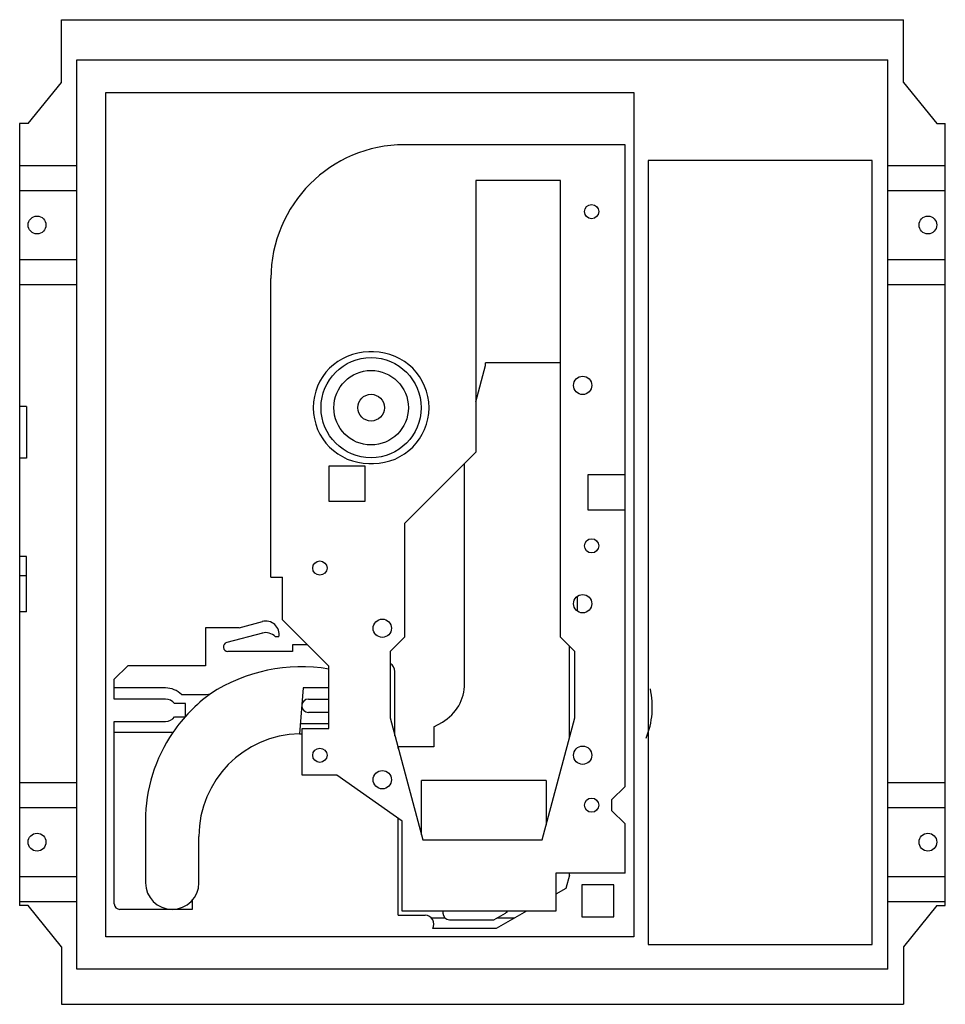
# Model space of a CAD drawing. Header units: millimetres. Extents: x 29 to 236, y 74 to 295.
import ezdxf

# ---------------------------------------------------------------- set-up
doc = ezdxf.new("R2010")
doc.units = ezdxf.units.MM
doc.header["$LTSCALE"] = 24.110367
doc.layers.add('00_COMPONENTS_1', color=7, linetype='CONTINUOUS')

msp = doc.modelspace()

# ---------------------------------------------------------------- linework, layer by layer
at = {"layer": '00_COMPONENTS_1', "color": 7, "linetype": 'Continuous'}
for p, q in [((38.07, 280.65), (38.07, 294.74)), ((38.07, 294.74), (227.07, 294.74)), ((227.07, 280.65), (227.07, 294.74)), ((41.54, 81.64), (41.54, 285.7)), ((41.54, 285.7), (223.6, 285.7)), ((223.6, 81.64), (223.6, 285.7)), ((30.57, 271.42), (38.07, 280.65)), ((227.07, 280.65), (234.57, 271.42)), ((48.04, 88.94), (48.04, 278.39)), ((48.04, 278.39), (166.57, 278.39)), ((166.57, 278.39), (166.57, 88.94)), ((28.67, 271.42), (28.67, 95.93)), ((30.57, 271.42), (28.67, 271.42)), ((234.57, 271.42), (236.47, 271.42)), ((236.47, 95.93), (236.47, 271.42)), ((164.57, 266.67), (115.07, 266.67)), ((164.57, 122.67), (164.57, 266.67)), ((169.76, 263.17), (169.76, 87.17)), ((220.07, 263.17), (169.76, 263.17)), ((220.07, 87.17), (220.07, 263.17)), ((28.67, 262.02), (41.54, 262.02)), ((223.6, 262.02), (236.47, 262.02)), ((131.07, 258.67), (131.07, 197.67)), ((150.07, 258.67), (131.07, 258.67)), ((150.07, 156.17), (150.07, 258.67)), ((28.67, 256.42), (41.54, 256.42)), ((223.6, 256.42), (236.47, 256.42)), ((28.67, 240.92), (41.54, 240.92)), ((223.6, 240.92), (236.47, 240.92)), ((85.07, 169.67), (85.07, 236.67)), ((28.67, 235.32), (41.54, 235.32)), ((223.6, 235.32), (236.47, 235.32)), ((108.07, 220.17), (107.07, 220.17)), ((131.07, 208.95), (133.27, 217.16)), ((133.27, 217.16), (133.27, 217.76)), ((150.07, 217.76), (133.27, 217.76)), ((30.17, 207.97), (28.67, 207.97)), ((30.17, 207.97), (30.17, 196.37)), ((131.07, 197.67), (115.07, 181.67)), ((30.17, 196.37), (28.67, 196.37)), ((98.13, 186.6), (98.13, 194.6)), ((98.13, 194.6), (106.13, 194.6)), ((106.13, 194.6), (106.13, 186.6)), ((107.07, 195.17), (108.07, 195.17)), ((128.57, 145.77), (128.57, 195.17)), ((156.33, 192.7), (164.57, 192.7)), ((156.33, 184.7), (156.33, 192.7)), ((106.13, 186.6), (98.13, 186.6)), ((164.57, 184.7), (156.33, 184.7)), ((115.07, 181.67), (115.07, 156.17)), ((30.17, 174.27), (28.67, 174.27)), ((30.17, 161.84), (30.17, 174.27)), ((30.17, 169.97), (28.67, 169.97)), ((85.07, 169.67), (87.67, 169.67)), ((87.67, 160.07), (87.67, 169.67)), ((153.84, 165.29), (153.84, 162.05)), ((30.17, 161.84), (28.67, 161.84)), ((77.93, 158.27), (83.15, 159.67)), ((98.07, 149.67), (87.67, 160.07)), ((70.42, 158.27), (70.42, 149.77)), ((77.93, 158.27), (70.42, 158.27)), ((83.15, 157.08), (75.17, 154.94)), ((86.88, 156.27), (86.08, 156.27)), ((115.07, 156.17), (111.82, 152.92)), ((153.32, 152.92), (150.07, 156.17)), ((89.92, 152.98), (75.42, 152.98)), ((89.92, 154.47), (89.92, 152.98)), ((93.27, 154.47), (89.92, 154.47)), ((111.82, 152.92), (111.82, 138.1)), ((152.07, 133.44), (152.07, 154.17)), ((153.32, 138.1), (153.32, 152.92)), ((49.92, 146.77), (52.92, 149.77)), ((70.42, 149.77), (52.92, 149.77)), ((98.07, 135.67), (98.07, 149.67)), ((112.92, 134), (112.92, 148.47)), ((49.92, 142.27), (49.92, 146.77)), ((61.42, 144.77), (49.92, 144.77)), ((92.3, 144.77), (91.5, 134.47)), ((98.07, 144.77), (92.3, 144.77)), ((61.42, 142.27), (49.92, 142.27)), ((65, 143.27), (70.57, 143.27)), ((70.57, 143.27), (71.52, 143.47)), ((93.5, 142.27), (98.07, 142.27)), ((65.92, 141.27), (63.42, 141.27)), ((65.92, 138.43), (65.92, 141.27)), ((98.07, 139.27), (93.5, 139.27)), ((49.92, 96.32), (49.92, 137.27)), ((49.92, 137.27), (61.42, 137.27)), ((63.42, 138.27), (65.79, 138.27)), ((111.82, 138.1), (119.17, 110.67)), ((121.67, 136.01), (123.57, 137.11)), ((145.97, 110.67), (153.32, 138.1)), ((91.68, 136.77), (98.07, 136.77)), ((92.07, 125.17), (92.07, 135.67)), ((92.07, 135.67), (98.07, 135.67)), ((121.67, 136.01), (121.67, 131.56)), ((63.06, 134.77), (49.92, 134.77)), ((91.5, 134.47), (92.07, 134.47)), ((121.67, 131.56), (113.67, 131.56)), ((113.67, 131.2), (113.67, 131.56)), ((99.91, 125.17), (92.07, 125.17)), ((114.57, 114.9), (99.91, 125.17)), ((146.87, 124.02), (118.87, 124.02)), ((118.87, 111.79), (118.87, 124.02)), ((146.87, 124.02), (146.87, 114.03)), ((28.67, 123.52), (41.54, 123.52)), ((164.57, 122.67), (161.57, 119.67)), ((223.6, 123.52), (236.47, 123.52)), ((161.57, 119.67), (161.57, 117.27)), ((28.67, 117.92), (41.54, 117.92)), ((161.57, 117.27), (164.57, 114.27)), ((223.6, 117.92), (236.47, 117.92)), ((56.92, 114.97), (56.92, 101.07)), ((113.67, 93.76), (113.67, 115.53)), ((114.57, 94.67), (114.57, 114.9)), ((164.57, 103.17), (164.57, 114.27)), ((68.92, 101.07), (68.92, 111.47)), ((119.17, 110.67), (145.97, 110.67)), ((28.67, 102.42), (41.54, 102.42)), ((164.57, 103.17), (149.07, 103.17)), ((149.07, 103.17), (149.07, 94.67)), ((152.07, 102.76), (151.27, 99.76)), ((152.07, 102.76), (152.07, 103.17)), ((223.6, 102.42), (236.47, 102.42)), ((151.27, 99.76), (149.07, 98.49)), ((162.07, 100.57), (154.87, 100.57)), ((154.87, 100.57), (154.87, 93.37)), ((162.07, 93.37), (162.07, 100.57)), ((28.67, 96.82), (41.54, 96.82)), ((30.57, 95.93), (28.67, 95.93)), ((38.07, 86.7), (30.57, 95.93)), ((67.42, 95.07), (51.17, 95.07)), ((67.42, 97.1), (67.42, 95.07)), ((223.6, 96.82), (236.47, 96.82)), ((234.57, 95.93), (227.07, 86.7)), ((234.57, 95.93), (236.47, 95.93)), ((113.67, 93.76), (119.67, 93.76)), ((149.07, 94.67), (114.57, 94.67)), ((124.18, 93.13), (121.13, 93.13)), ((123.67, 94.67), (123.67, 94.26)), ((135.15, 92.76), (137.75, 94.26)), ((142.46, 94.67), (135.68, 90.76)), ((139.8, 93.13), (135.8, 93.13)), ((154.87, 93.37), (162.07, 93.37)), ((135.68, 90.76), (121.41, 90.76)), ((125.17, 92.76), (135.15, 92.76)), ((166.57, 88.94), (48.04, 88.94)), ((38.07, 86.7), (38.07, 73.77)), ((169.76, 87.17), (220.07, 87.17)), ((227.07, 86.7), (227.07, 73.77)), ((223.6, 81.64), (41.54, 81.64)), ((38.07, 73.77), (227.07, 73.77))]:
    msp.add_line(p, q, dxfattribs=at)
for centre, radius in [((157.07, 251.67), 1.6), ((32.57, 248.67), 2), ((232.57, 248.67), 2), ((107.57, 207.67), 11.24), ((107.57, 207.67), 8.36), ((155.07, 212.67), 2.05), ((107.57, 207.67), 3), ((157.07, 176.67), 1.6), ((96.07, 171.67), 1.6), ((155.07, 163.67), 2.05), ((110.07, 158.17), 2.05), ((96.07, 129.67), 1.6), ((155.07, 129.67), 2.05), ((110.07, 124.17), 2.05), ((157.07, 118.47), 1.6), ((32.57, 110.17), 2), ((232.57, 110.17), 2)]:
    msp.add_circle(centre, radius, dxfattribs=at)
for centre, radius, start, end in [((115.07, 236.67), 30, 90, 180), ((107.07, 207.67), 12.5, 90, 270), ((108.07, 207.67), 12.5, 270, 90), ((83.92, 156.77), 3, 350.4059, 105), ((83.92, 154.19), 3, 44.112, 105), ((75.42, 153.98), 1, 105, 270), ((91.92, 112.12), 37.4, 80.5348, 123.0584), ((110.92, 148.47), 2, 0, 62.9735), ((61.42, 139.77), 5, 44.427, 90), ((118.57, 145.77), 10, 300, 360), ((152.08, 140.56), 18.62, 337.7839, 12.4389), ((61.42, 139.77), 2.5, 36.8699, 90), ((92, 115.08), 35, 125.8007, 145.7583), ((93.5, 140.77), 1.5, 90, 270), ((61.42, 139.77), 2.5, 270, 323.1301), ((91.92, 114.97), 35, 145.5481, 180), ((91.92, 111.47), 23, 91.0468, 180), ((62.92, 101.07), 6, 180, 360), ((51.17, 96.32), 1.25, 180, 270), ((119.67, 91.76), 2, 330, 90), ((125.17, 94.26), 1.5, 180, 270), ((137, 95.56), 1.5, 300, 321.3689)]:
    msp.add_arc(centre, radius, start, end, dxfattribs=at)

doc.saveas('drawing.dxf')
